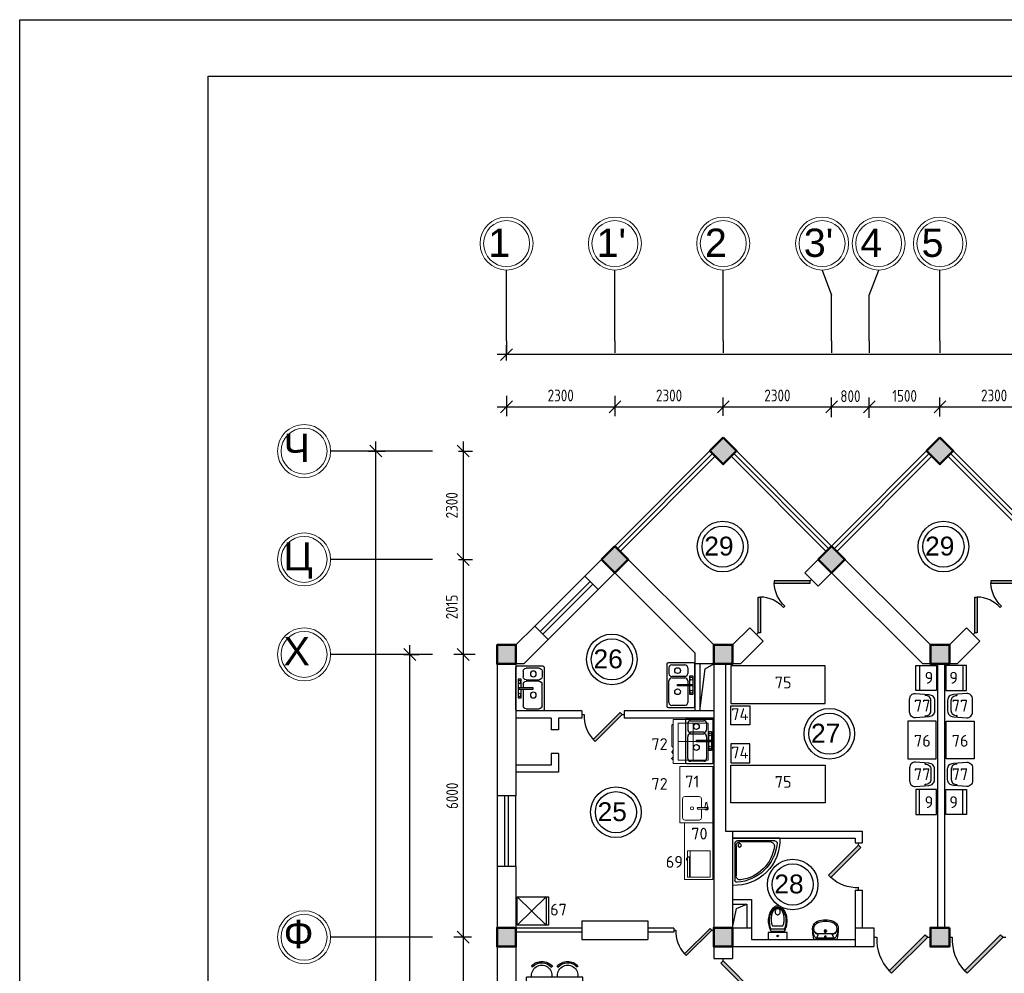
# Model space of a CAD drawing. Header units: millimetres. Extents: x 151654 to 877351, y 70322 to 154322.
# Tile 114 of 173: x 323817 to 344718, y 134088 to 154322. Entities that reach past the tile are written whole.
import ezdxf
from ezdxf.enums import TextEntityAlignment as Align

# ---------------------------------------------------------------- set-up
doc = ezdxf.new("R2010")
doc.units = ezdxf.units.MM
doc.linetypes.add('ACAD_ISO04W100', pattern=[30, 24, -3, 0, -3])
for name, color, linetype in [('kolonn', 7, 'Continuous'), ('os', 253, 'Continuous'), ('RENDER', 252, 'Continuous'), ('su', 7, 'Continuous')]:
    doc.layers.add(name, color=color, linetype=linetype)
for name, color, linetype, lineweight in [('технологич.о', 152, 'Continuous', 30), ('ТХ', 152, 'Continuous', 30), ('ТХ Вспомогательное оборудование', 86, 'Continuous', 9), ('ТХ Тепловое оборудование', 14, 'Continuous', 9)]:
    doc.layers.add(name, color=color, linetype=linetype, lineweight=lineweight)
doc.styles.add('GOST', font='isocpeur.ttf')
doc.styles.get("Standard").update_dxf_attribs({"font": 'arial.ttf'})
doc.styles.add('ГОСТ 2.304', font='CS_Gost2304.shx')
doc.dimstyles.new('СПДС', dxfattribs={"dimscale": 100, "dimtxt": 2.5, "dimasz": 2.5, "dimexe": 2, "dimexo": 0.625, "dimgap": 1, "dimtad": 1, "dimdec": 0, "dimtxsty": 'ГОСТ 2.304', "dimblk": 'OBLIQUE', "dimblk1": 'OBLIQUE', "dimblk2": 'OBLIQUE', "dimcen": 2.5, "dimdle": 2, "dimadec": 0, "dimazin": 2, "dimtfac": 0.75, "dimtdec": 4, "dimtmove": 1, "dimatfit": 3, "dimfxl": 1, "dimtfill": 1, "dimtolj": 1, "dimarcsym": 1})
pattern_1 = [(180, (-1150119.1421848, 2746708.3630537), (0, 0.00136125), [])]
pattern_2 = [(180, (-1150119.4463504, 2746785.3122192), (0, 0.00136125), [])]

# ---------------------------------------------------------------- blocks, each defined once
blk = doc.blocks.new('ghsdd')
at = {"ltscale": 50, "true_color": 0x757575}
h = blk.add_hatch(color=8, dxfattribs=at)
h.paths.add_polyline_path([(0, 200), (-200, 200), (-200, 0), (0, 0)])
h.paths.add_polyline_path([(200, 0), (200, 200), (0, 200), (0, 0)])
h.paths.add_polyline_path([(0, 0), (-200, 0), (-200, -200), (0, -200)])
h.paths.add_polyline_path([(0, 0), (0, -200), (200, -200), (200, 0)])
at = {"lineweight": 50, "ltscale": 50}
blk.add_lwpolyline([(200, 200), (200, -200), (-200, -200), (-200, 200), (200, 200)], dxfattribs=at)
blk = doc.blocks.new('Mojka_1')
for p, q in [((-600, 446), (-600, -446)), ((-31, 477), (-569, 477)), ((-492, 431), (-215, 431)), ((0, -446), (0, 446)), ((-554, 369), (-554, 246)), ((-154, 369), (-154, 246)), ((-554, -369), (-554, 92)), ((-215, 185), (-492, 185)), ((-492, 154), (-215, 154)), ((-369, -15), (-369, 15)), ((-369, 15), (-62, 15)), ((-154, 92), (-154, 15)), ((-108, 15), (-108, 200)), ((-108, 200), (-46, 200)), ((-62, 15), (-62, -15)), ((-46, 200), (-46, -200)), ((-62, -15), (-369, -15)), ((-154, -15), (-154, -369)), ((-108, -200), (-108, -15)), ((-46, -200), (-108, -200)), ((-569, -477), (-31, -477)), ((-215, -431), (-492, -431))]:
    blk.add_line(p, q)
for centre, radius in [((-369, 308), 61.6), ((-77, 139), 30.8), ((-369, -139), 61.6), ((-77, -139), 30.8)]:
    blk.add_circle(centre, radius)
for centre, radius, start, end in [((-569, 446), 30.8, 90, 180), ((-492, 369), 61.6, 90, 180), ((-215, 369), 61.6, 0, 90), ((-31, 446), 30.8, 0, 90), ((-492, 246), 61.6, 180, 270), ((-215, 246), 61.6, 270.0001, 0), ((-492, 92), 61.6, 90, 180), ((-215, 92), 61.6, 0, 90), ((-492, -369), 61.6, 180, 270), ((-215, -369), 61.6, 270.0001, 0), ((-569, -446), 30.8, 180, 270), ((-31, -446), 30.8, 270.0001, 0)]:
    blk.add_arc(centre, radius, start, end)
blk = doc.blocks.new('Podd_igl_as100x100')
for p, q in [((-54, 897), (-54, 104)), ((0, 1000), (0, 0)), ((-80, 808), (-80, 153)), ((0, 0), (-1000, 0)), ((-106, 50), (-891, 50)), ((-158, 74), (-799, 73))]:
    blk.add_line(p, q)
blk.add_circle((-152, 149), 37.8)
for centre, radius, start, end in [((-42, 42), 959, 87.5145, 182.4855), ((-22, 34), 914, 95.7508, 176.1666), ((-67, 71), 821, 97.4497, 172.9032), ((-160, 806), 80.2, 1.4931, 100.036), ((-109, 889), 55.4, 7.9715, 94.7418), ((-891, 93), 43.1, 176.352, 270.7469), ((-799, 157), 84.3, 169.7158, 269.999), ((-155, 149), 75.6, 267.8648, 3.2153), ((-107, 102), 52.6, 270.31, 1.996)]:
    blk.add_arc(centre, radius, start, end)
blk = doc.blocks.new('UniTAZZ_3')
for p, q in [((-293, -112), (-293, 112)), ((-230, -144), (-230, 144)), ((-178, -144), (-178, 144)), ((-152, 200), (-152, -200)), ((0, 200), (-152, 200)), ((0, -200), (0, 200)), ((-152, -200), (0, -200))]:
    blk.add_line(p, q)
blk.add_circle((-76, 0), 17)
for centre, radius, start, end in [((-581, 0), 131, 146.9765, 180), ((-581, 0), 131, 180, 213.0235), ((-493, -57), 235, 122.5078, 146.9765), ((-564, 0), 117, 146.9765, 180), ((-575, 0), 87.7, 145.7058, 180), ((-575, 0), 87.7, 180, 214.2942), ((-485, -51), 211, 122.5078, 146.9765), ((-610, 0), 46, 153.6325, 180), ((-610, 0), 46, 180, 206.3675), ((-600, -5), 56.5, 129.8827, 153.6325), ((-507, -46), 170, 121.2723, 145.7058), ((-594, -12), 66, 109.092, 129.8827), ((-435, -148), 343, 104.7867, 122.5078), ((-590, -23), 78.1, 90, 109.092), ((-433, -133), 308, 104.7867, 122.5078), ((-462, -121), 257, 104.1209, 121.2723), ((-590, -23), 78.1, 70.908, 90), ((-586, -12), 66, 50.1173, 70.908), ((-580, -5), 56.5, 26.3675, 50.1173), ((-571, 0), 46, 0, 26.3675), ((-571, 0), 46, 333.6325, 0), ((-432, -238), 378, 90, 104.1209), ((-397, -291), 491, 90, 104.7867), ((-399, -261), 441, 90, 104.7867), ((-432, -238), 378, 75.8791, 90), ((-399, -261), 441, 75.2133, 90), ((-397, -291), 491, 75.2133, 90), ((-403, -121), 257, 64.7964, 75.8791), ((-365, -133), 308, 63.9053, 75.2133), ((-359, -148), 343, 58.1489, 75.2133), ((-493, 57), 235, 213.0235, 237.4922), ((-564, 0), 117, 180, 213.0235), ((-485, 51), 211, 213.0235, 237.4922), ((-600, 5), 56.5, 206.3675, 230.1173), ((-507, 47), 170, 214.2942, 238.7277), ((-594, 12), 66, 230.1173, 250.908), ((-435, 148), 343, 237.4922, 255.2133), ((-590, 24), 78.1, 250.908, 270), ((-433, 132), 308, 237.4922, 255.2133), ((-462, 121), 257, 238.7277, 255.8791), ((-590, 24), 78.1, 270, 289.092), ((-586, 12), 66, 289.092, 309.8827), ((-580, 5), 56.5, 309.8827, 333.6325), ((-432, 238), 378, 255.8791, 270), ((-397, 291), 491, 255.2133, 270), ((-399, 261), 441, 255.2133, 270), ((-432, 238), 378, 270, 284.1209), ((-399, 261), 441, 270, 284.7867), ((-397, 291), 491, 270, 284.7867), ((-403, 121), 257, 284.1209, 295.2036), ((-365, 132), 308, 284.7867, 296.0947), ((-359, 148), 343, 284.7867, 301.8511)]:
    blk.add_arc(centre, radius, start, end)
blk = doc.blocks.new('UM_8')
for p, q in [((244, 0), (-244, 0)), ((-182, -45), (-146, -110)), ((175, -30), (-175, -30)), ((142, -120), (-132, -120)), ((35, -180), (-35, -180)), ((27, -61), (-27, -61)), ((0, -88), (0, -34)), ((0, -145), (0, -215)), ((182, -45), (146, -110))]:
    blk.add_line(p, q)
for centre, radius in [((0, -180), 27), ((0, -61), 17), ((0, -180), 17)]:
    blk.add_circle(centre, radius)
for centre, radius, start, end in [((-244, 0), 0.5, 90, 167.3206), ((244, 0), 0.5, 12.6794, 90), ((894, -257), 1167, 167.3206, 178.6525), ((68, -206), 330, 154.5977, 180.3349), ((-104, -233), 138, 141.0504, 245.2718), ((-175, -90), 60, 90, 154.5977), ((-104, -233), 148, 141.0504, 147.7493), ((-139, -232), 123, 98.7111, 129.9424), ((-139, -232), 113, 86.1548, 129.9424), ((139, -232), 113, 50.0576, 93.8452), ((139, -232), 123, 50.0576, 81.2889), ((104, -233), 138, 294.7282, 38.9496), ((175, -90), 60, 25.4023, 90), ((104, -233), 148, 32.2507, 38.9496), ((-68, -206), 330, 359.6651, 25.4023), ((-894, -257), 1167, 1.3475, 12.6794), ((-104, -234), 169, 178.312, 234.1043), ((-273, -229), 0.5, 358.312, 358.6525), ((-27, -71), 347, 239.6448, 267.5368), ((-27, -71), 317, 244.8898, 267.5368), ((0, 80), 470, 265.1692, 274.8308), ((27, -71), 317, 272.4632, 300.3552), ((27, -71), 347, 272.4632, 300.3552), ((104, -234), 169, 305.8957, 1.688), ((273, -229), 0.5, 181.3475, 181.688), ((0, 80), 500, 265.1692, 274.8308)]:
    blk.add_arc(centre, radius, start, end)
blk = doc.blocks.new('jfgjhsdf')
blk.add_hatch(color=1).paths.add_polyline_path([(-593, 731), (-637, 687), (0, 50), (44, 94)])
at = {"color": 1}
for p, q in [((0, 1000), (0, 950)), ((0, 50), (0, 0))]:
    blk.add_line(p, q, dxfattribs=at)
blk.add_lwpolyline([(0, 50), (-637, 687), (-593, 731), (44, 94), (0, 50)], dxfattribs=at)
blk.add_arc((-33, 130), 821, 87.662, 132.9147, dxfattribs=at)
blk = doc.blocks.new('_Oblique')
at = {"color": 0, "linetype": 'ByBlock', "lineweight": -2}
blk.add_line((-0.5, -0.5), (0.5, 0.5), dxfattribs=at)
blk = doc.blocks.new('*D1266')
at = {"color": 0, "lineweight": -2, "transparency": 16777216}
for p, q in [((334152, 146342), (334152, 145909)), ((336452, 146342), (336452, 145909)), ((333952, 146109), (336652, 146109))]:
    blk.add_line(p, q, dxfattribs=at)
at = {"color": 0, "lineweight": -2, "transparency": 16777216, "xscale": 250, "yscale": 250, "zscale": 250, "rotation": 180}
blk.add_blockref('_Oblique', (334152, 146109), dxfattribs=at)
at = {"color": 0, "lineweight": -2, "transparency": 16777216, "xscale": 250, "yscale": 250, "zscale": 250}
blk.add_blockref('_Oblique', (336452, 146109), dxfattribs=at)
at = {"color": 0, "transparency": 16777216, "insert": (335302, 146349), "char_height": 250, "attachment_point": 5, "style": 'ГОСТ 2.304', "bg_fill": 3, "box_fill_scale": 1.1, "bg_fill_color": 256, "bg_fill_true_color": 13158600, "bg_fill_transparency": 0}
blk.add_mtext('\\A1;2300', dxfattribs=at)
blk = doc.blocks.new('*D1267')
at = {"color": 0, "lineweight": -2, "transparency": 16777216}
for p, q in [((336452, 146342), (336452, 145909)), ((336252, 146109), (338952, 146109)), ((338752, 145917), (338752, 146309))]:
    blk.add_line(p, q, dxfattribs=at)
at = {"color": 0, "lineweight": -2, "transparency": 16777216, "xscale": 250, "yscale": 250, "zscale": 250, "rotation": 180}
blk.add_blockref('_Oblique', (336452, 146109), dxfattribs=at)
at = {"color": 0, "lineweight": -2, "transparency": 16777216, "xscale": 250, "yscale": 250, "zscale": 250}
blk.add_blockref('_Oblique', (338752, 146109), dxfattribs=at)
at = {"color": 0, "transparency": 16777216, "insert": (337602, 146349), "char_height": 250, "attachment_point": 5, "style": 'ГОСТ 2.304', "bg_fill": 3, "box_fill_scale": 1.1, "bg_fill_color": 256, "bg_fill_true_color": 13158600, "bg_fill_transparency": 0}
blk.add_mtext('\\A1;2300', dxfattribs=at)
blk = doc.blocks.new('*D1268')
at = {"color": 0, "lineweight": -2, "transparency": 16777216}
for p, q in [((338552, 146109), (341252, 146109)), ((338752, 145917), (338752, 146309)), ((341052, 145888), (341052, 146309))]:
    blk.add_line(p, q, dxfattribs=at)
at = {"color": 0, "lineweight": -2, "transparency": 16777216, "xscale": 250, "yscale": 250, "zscale": 250, "rotation": 180}
blk.add_blockref('_Oblique', (338752, 146109), dxfattribs=at)
at = {"color": 0, "lineweight": -2, "transparency": 16777216, "xscale": 250, "yscale": 250, "zscale": 250}
blk.add_blockref('_Oblique', (341052, 146109), dxfattribs=at)
at = {"color": 0, "transparency": 16777216, "insert": (339902, 146349), "char_height": 250, "attachment_point": 5, "style": 'ГОСТ 2.304', "bg_fill": 3, "box_fill_scale": 1.1, "bg_fill_color": 256, "bg_fill_true_color": 13158600, "bg_fill_transparency": 0}
blk.add_mtext('\\A1;2300', dxfattribs=at)
blk = doc.blocks.new('*D1269')
at = {"color": 0, "lineweight": -2, "transparency": 16777216}
for p, q in [((340852, 146109), (342052, 146109)), ((341052, 145888), (341052, 146309)), ((341852, 145874), (341852, 146309))]:
    blk.add_line(p, q, dxfattribs=at)
at = {"color": 0, "lineweight": -2, "transparency": 16777216, "xscale": 250, "yscale": 250, "zscale": 250, "rotation": 180}
blk.add_blockref('_Oblique', (341052, 146109), dxfattribs=at)
at = {"color": 0, "lineweight": -2, "transparency": 16777216, "xscale": 250, "yscale": 250, "zscale": 250}
blk.add_blockref('_Oblique', (341852, 146109), dxfattribs=at)
at = {"color": 0, "transparency": 16777216, "insert": (341452, 146334), "char_height": 250, "attachment_point": 5, "style": 'ГОСТ 2.304', "bg_fill": 3, "box_fill_scale": 1.1, "bg_fill_color": 256, "bg_fill_true_color": 13158600, "bg_fill_transparency": 0}
blk.add_mtext('\\A1;800', dxfattribs=at)
blk = doc.blocks.new('*D1270')
at = {"color": 0, "lineweight": -2, "transparency": 16777216}
for p, q in [((341652, 146109), (343552, 146109)), ((341852, 145874), (341852, 146309)), ((343352, 145903), (343352, 146309))]:
    blk.add_line(p, q, dxfattribs=at)
at = {"color": 0, "lineweight": -2, "transparency": 16777216, "xscale": 250, "yscale": 250, "zscale": 250, "rotation": 180}
blk.add_blockref('_Oblique', (341852, 146109), dxfattribs=at)
at = {"color": 0, "lineweight": -2, "transparency": 16777216, "xscale": 250, "yscale": 250, "zscale": 250}
blk.add_blockref('_Oblique', (343352, 146109), dxfattribs=at)
at = {"color": 0, "transparency": 16777216, "insert": (342602, 146340), "char_height": 250, "attachment_point": 5, "style": 'ГОСТ 2.304', "bg_fill": 3, "box_fill_scale": 1.1, "bg_fill_color": 256, "bg_fill_true_color": 13158600, "bg_fill_transparency": 0}
blk.add_mtext('\\A1;1500', dxfattribs=at)
blk = doc.blocks.new('*D1271')
at = {"color": 0, "lineweight": -2, "transparency": 16777216}
for p, q in [((343152, 146109), (345852, 146109)), ((343352, 145903), (343352, 146309)), ((345652, 145888), (345652, 146309))]:
    blk.add_line(p, q, dxfattribs=at)
at = {"color": 0, "lineweight": -2, "transparency": 16777216, "xscale": 250, "yscale": 250, "zscale": 250, "rotation": 180}
blk.add_blockref('_Oblique', (343352, 146109), dxfattribs=at)
at = {"color": 0, "lineweight": -2, "transparency": 16777216, "xscale": 250, "yscale": 250, "zscale": 250}
blk.add_blockref('_Oblique', (345652, 146109), dxfattribs=at)
at = {"color": 0, "transparency": 16777216, "insert": (344502, 146349), "char_height": 250, "attachment_point": 5, "style": 'ГОСТ 2.304', "bg_fill": 3, "box_fill_scale": 1.1, "bg_fill_color": 256, "bg_fill_true_color": 13158600, "bg_fill_transparency": 0}
blk.add_mtext('\\A1;2300', dxfattribs=at)
blk = doc.blocks.new('*D1223')
at = {"color": 0, "lineweight": -2, "transparency": 16777216}
for p, q in [((334152, 147093), (334152, 147415)), ((421352, 147093), (421352, 147415)), ((421552, 147215), (333952, 147215))]:
    blk.add_line(p, q, dxfattribs=at)
at = {"color": 0, "lineweight": -2, "transparency": 16777216, "xscale": 250, "yscale": 250, "zscale": 250, "rotation": 180}
blk.add_blockref('_Oblique', (334152, 147215), dxfattribs=at)
at = {"color": 0, "lineweight": -2, "transparency": 16777216, "xscale": 250, "yscale": 250, "zscale": 250}
blk.add_blockref('_Oblique', (421352, 147215), dxfattribs=at)
at = {"color": 0, "transparency": 16777216, "insert": (377752, 147450), "char_height": 250, "attachment_point": 5, "style": 'ГОСТ 2.304', "bg_fill": 3, "box_fill_scale": 1.1, "bg_fill_color": 256, "bg_fill_true_color": 13158600, "bg_fill_transparency": 0}
blk.add_mtext('\\A1;87200', dxfattribs=at)
blk = doc.blocks.new('*D1225')
at = {"color": 0, "lineweight": -2, "transparency": 16777216}
for p, q in [((333230, 145369), (333230, 142669)), ((333129, 145169), (333430, 145169)), ((333129, 142869), (333430, 142869))]:
    blk.add_line(p, q, dxfattribs=at)
at = {"color": 0, "lineweight": -2, "transparency": 16777216, "xscale": 250, "yscale": 250, "zscale": 250}
for p, rotation in [((333230, 145169), 90), ((333230, 142869), 270)]:
    blk.add_blockref('_Oblique', p, dxfattribs=dict(at, rotation=rotation))
at = {"color": 0, "transparency": 16777216, "insert": (332990, 144019), "char_height": 250, "attachment_point": 5, "rotation": 90, "style": 'ГОСТ 2.304', "bg_fill": 3, "box_fill_scale": 1.1, "bg_fill_color": 256, "bg_fill_true_color": 13158600, "bg_fill_transparency": 0}
blk.add_mtext('\\A1;2300', dxfattribs=at)
blk = doc.blocks.new('*D1226')
at = {"color": 0, "lineweight": -2, "transparency": 16777216}
for p, q in [((333230, 143069), (333230, 140654)), ((333129, 142869), (333430, 142869)), ((333484, 140854), (333030, 140854))]:
    blk.add_line(p, q, dxfattribs=at)
at = {"color": 0, "lineweight": -2, "transparency": 16777216, "xscale": 250, "yscale": 250, "zscale": 250}
for p, rotation in [((333230, 142869), 90), ((333230, 140854), 270)]:
    blk.add_blockref('_Oblique', p, dxfattribs=dict(at, rotation=rotation))
at = {"color": 0, "transparency": 16777216, "insert": (332990, 141862), "char_height": 250, "attachment_point": 5, "rotation": 90, "style": 'ГОСТ 2.304', "bg_fill": 3, "box_fill_scale": 1.1, "bg_fill_color": 256, "bg_fill_true_color": 13158600, "bg_fill_transparency": 0}
blk.add_mtext('\\A1;2015', dxfattribs=at)
blk = doc.blocks.new('*D1227')
at = {"color": 0, "lineweight": -2, "transparency": 16777216}
for p, q in [((333230, 141054), (333230, 134654)), ((333484, 140854), (333030, 140854)), ((333408, 134854), (333030, 134854))]:
    blk.add_line(p, q, dxfattribs=at)
at = {"color": 0, "lineweight": -2, "transparency": 16777216, "xscale": 250, "yscale": 250, "zscale": 250}
for p, rotation in [((333230, 140854), 90), ((333230, 134854), 270)]:
    blk.add_blockref('_Oblique', p, dxfattribs=dict(at, rotation=rotation))
at = {"color": 0, "transparency": 16777216, "insert": (332997, 137854), "char_height": 250, "attachment_point": 5, "rotation": 90, "style": 'ГОСТ 2.304', "bg_fill": 3, "box_fill_scale": 1.1, "bg_fill_color": 256, "bg_fill_true_color": 13158600, "bg_fill_transparency": 0}
blk.add_mtext('\\A1;6000', dxfattribs=at)
blk = doc.blocks.new('*D1228')
at = {"color": 0, "lineweight": -2, "transparency": 16777216}
for p, q in [((333230, 135054), (333230, 131654)), ((333408, 134854), (333030, 134854)), ((333449, 131854), (333030, 131854))]:
    blk.add_line(p, q, dxfattribs=at)
at = {"color": 0, "lineweight": -2, "transparency": 16777216, "xscale": 250, "yscale": 250, "zscale": 250}
for p, rotation in [((333230, 134854), 90), ((333230, 131854), 270)]:
    blk.add_blockref('_Oblique', p, dxfattribs=dict(at, rotation=rotation))
at = {"color": 0, "transparency": 16777216, "insert": (332999, 133354), "char_height": 250, "attachment_point": 5, "rotation": 90, "style": 'ГОСТ 2.304', "bg_fill": 3, "box_fill_scale": 1.1, "bg_fill_color": 256, "bg_fill_true_color": 13158600, "bg_fill_transparency": 0}
blk.add_mtext('\\A1;3000', dxfattribs=at)
blk = doc.blocks.new('*D1277')
at = {"color": 0, "lineweight": -2, "transparency": 16777216}
for p, q in [((332100, 125654), (332100, 141054)), ((331964, 140854), (332300, 140854)), ((331964, 125854), (332300, 125854))]:
    blk.add_line(p, q, dxfattribs=at)
at = {"color": 0, "lineweight": -2, "transparency": 16777216, "xscale": 250, "yscale": 250, "zscale": 250}
for p, rotation in [((332100, 140854), 90), ((332100, 125854), 270)]:
    blk.add_blockref('_Oblique', p, dxfattribs=dict(at, rotation=rotation))
at = {"color": 0, "transparency": 16777216, "insert": (331870, 133354), "char_height": 250, "attachment_point": 5, "rotation": 90, "style": 'ГОСТ 2.304', "bg_fill": 3, "box_fill_scale": 1.1, "bg_fill_color": 256, "bg_fill_true_color": 13158600, "bg_fill_transparency": 0}
blk.add_mtext('\\A1;15000', dxfattribs=at)
blk = doc.blocks.new('*D1279')
at = {"color": 0, "lineweight": -2, "transparency": 16777216}
for p, q in [((331377, 90654), (331377, 145369)), ((331221, 145169), (331577, 145169)), ((331221, 90854), (331577, 90854))]:
    blk.add_line(p, q, dxfattribs=at)
at = {"color": 0, "lineweight": -2, "transparency": 16777216, "xscale": 250, "yscale": 250, "zscale": 250}
for p, rotation in [((331377, 145169), 90), ((331377, 90854), 270)]:
    blk.add_blockref('_Oblique', p, dxfattribs=dict(at, rotation=rotation))
at = {"color": 0, "transparency": 16777216, "insert": (331146, 118012), "char_height": 250, "attachment_point": 5, "rotation": 90, "style": 'ГОСТ 2.304', "bg_fill": 3, "box_fill_scale": 1.1, "bg_fill_color": 256, "bg_fill_true_color": 13158600, "bg_fill_transparency": 0}
blk.add_mtext('\\A1;54315', dxfattribs=at)
blk = doc.blocks.new('A$Ca3148104')
at = {"layer": 'ТХ', "ltscale": 10000}
for p, q in [((-198, 241), (-198, 212)), ((-77, -109), (-77, 110)), ((-198, -212), (-198, -241))]:
    blk.add_line(p, q, dxfattribs=at)
blk.add_lwpolyline([(0, 0), (0, -111, -0.414214), (-123, -234), (-407, -260, -0.414214), (-531, -137), (-531, 0), (-531, 137, -0.414214), (-407, 261), (-123, 235, -0.414214), (0, 111)], format="xyb", close=True, dxfattribs=at)
blk.add_lwpolyline([(0, 0), (0, -111, -0.414214), (-123, -234), (-407, -260, -0.414214), (-531, -137), (-531, 0), (-531, 137, -0.414214), (-407, 261), (-123, 235, -0.414214), (0, 111)], format="xyb", close=True, dxfattribs=at)
for centre, start, end in [((-184, 107), 1.5461, 97.8479), ((-184, 107), 1.5461, 97.8479), ((-184, -106), 262.1321, 358.4339), ((-184, -106), 262.1321, 358.4339)]:
    blk.add_arc(centre, 107, start, end, dxfattribs=at)
blk = doc.blocks.new('Стол СТн-1200 серия 600')
at = {"layer": 'ТХ Вспомогательное оборудование'}
blk.add_lwpolyline([(0, 0), (1200, 0), (1200, 600), (0, 600)], close=True, dxfattribs=at)
blk = doc.blocks.new('Стол с ванной моечной СТВЛ-1200 серия 700')
at = {"layer": 'ТХ Вспомогательное оборудование', "color": 0}
blk.add_lwpolyline([(0, 0), (1200, 0), (1200, 700), (0, 700)], close=True, dxfattribs=at)
blk.add_lwpolyline([(295, 460), (110, 460, 0.414214), (60, 410), (60, 110, 0.414214), (110, 60), (510, 60, 0.414214), (560, 110), (560, 410, 0.414214), (510, 460), (325, 460)], format="xyb", dxfattribs=at)
for points in [[(295, 386), (295, 568)], [(314, 597), (423, 575)], [(325, 568), (325, 386)], [(423, 553), (325, 534)]]:
    blk.add_lwpolyline(points, dxfattribs=at)
blk.add_circle((310, 260), 32.2, dxfattribs=at)
for centre, radius, start, end in [((311, 567), 39.6, 36.9909, 246.4082), ((311, 568), 29.6, 85.3094, 236.7677), ((310, 568), 14.9, 0, 180), ((321, 554), 25.9, 278.1175, 319.312), ((423, 564), 10.9, 270, 90), ((310, 386), 14.9, 180, 0)]:
    blk.add_arc(centre, radius, start, end, dxfattribs=at)
blk = doc.blocks.new('Печь микроволновая MWP 1000-35E')
at = {"layer": 'ТХ Тепловое оборудование', "color": 0}
for points in [[(-560, -427), (-560, 0), (0, 0), (0, -428)], [(-127, -428), (-560, -428)], [(-199, -483), (-199, -505), (-161, -505), (-161, -483)]]:
    blk.add_lwpolyline(points, dxfattribs=at)
for points in [[(-560, -483), (-137, -483), (-137, -442), (-560, -442)], [(-127, -483), (0, -483), (0, -428), (-127, -428)]]:
    blk.add_lwpolyline(points, close=True, dxfattribs=at)
blk = doc.blocks.new('Плита электрическая  ПЭМ-4.010')
at = {"layer": 'ТХ Тепловое оборудование', "color": 0}
for points in [[(-930, -840), (0, -840), (0, 0), (-930, 0)], [(-857, -98), (-73, -98), (-73, -733), (-857, -733)]]:
    blk.add_lwpolyline(points, close=True, dxfattribs=at)
for points in [[(-465, -98), (-465, -733)], [(-857, -415), (-73, -415)]]:
    blk.add_lwpolyline(points, dxfattribs=at)
blk.add_lwpolyline([(-827, -840), (-827, -847, 0.414214), (-807, -867), (-427, -867), (-373, -867, 0.414214), (-353, -847), (-353, -840)], format="xyb", dxfattribs=at)
at = {"layer": 'ТХ Тепловое оборудование', "color": 0, "lineweight": 0}
for points in [[(-257, -855), (-274, -855), (-274, -840), (-215, -840), (-215, -855), (-232, -855)], [(-232, -855), (-239, -875), (-250, -875), (-257, -855)], [(-119, -855), (-136, -855), (-136, -840), (-77, -840), (-77, -855), (-94, -855)], [(-94, -855), (-101, -875), (-112, -875), (-119, -855)]]:
    blk.add_lwpolyline(points, dxfattribs=at)
blk = doc.blocks.new('A$C5e854ee6')
at = {"layer": 'ТХ', "ltscale": 100, "transparency": 33554687}
h = blk.add_hatch(dxfattribs=at)
h.set_pattern_fill('ANSI31', color=256, scale=0.01089, angle=135, style=0)
h.set_pattern_definition(pattern_1)
h.paths.add_polyline_path([(-68, 612), (-50, 632, 0.450465), (-494, 640), (-476, 620, -0.456497)])
h = blk.add_hatch(dxfattribs=at)
h.set_pattern_fill('ANSI31', color=256, scale=0.01089, angle=135, style=0)
h.set_pattern_definition(pattern_1)
h.paths.add_polyline_path([(68, 612), (50, 632, -0.450465), (494, 640), (476, 620, 0.456497)])
h = blk.add_hatch(dxfattribs=at)
h.set_pattern_fill('ANSI31', color=256, scale=0.01089, angle=135, style=0)
h.set_pattern_definition(pattern_2)
h.paths.add_polyline_path([(-50, -632), (-68, -612, -0.456497), (-476, -620), (-494, -640, 0.450465)])
h = blk.add_hatch(dxfattribs=at)
h.set_pattern_fill('ANSI31', color=256, scale=0.01089, angle=135, style=0)
h.set_pattern_definition(pattern_2)
h.paths.add_polyline_path([(50, -632), (68, -612, 0.456497), (476, -620), (494, -640, -0.450465)])
at = {"layer": 'RENDER'}
for p, q in [((-494, 640), (-476, 620)), ((-50, 632), (-68, 612)), ((50, 632), (68, 612)), ((494, 640), (476, 620)), ((-494, -640), (-476, -620)), ((494, -640), (476, -620))]:
    blk.add_line(p, q, dxfattribs=at)
at = {"layer": 'ТХ', "ltscale": 100, "transparency": 33554687}
for p, q in [((-600, 400), (-600, -400)), ((600, 400), (-600, 400)), ((-490, 400), (-489, 401)), ((490, 400), (489, 401)), ((600, 400), (600, -400)), ((600, -400), (-600, -400)), ((-50, -632), (-68, -612)), ((50, -632), (68, -612))]:
    blk.add_line(p, q, dxfattribs=at)
for centre, radius, start, end in [((-275, 440), 296, 40.4731, 137.4728), ((-275, 440), 296, 40.4731, 137.4728), ((-275, 440), 217, 349.5046, 190.4954), ((-275, 440), 270, 39.7979, 137.9442), ((275, 440), 296, 42.5272, 139.5269), ((275, 440), 296, 42.5272, 139.5269), ((275, 440), 217, 349.5046, 190.4954), ((275, 440), 270, 42.0558, 140.2021), ((-275, -440), 217, 169.5046, 10.4954), ((275, -440), 217, 169.5046, 10.4954), ((-275, -440), 270, 222.0558, 320.2021), ((275, -440), 270, 219.7979, 317.9442), ((-275, -440), 296, 222.5272, 319.5269), ((275, -440), 296, 220.4731, 317.4728)]:
    blk.add_arc(centre, radius, start, end, dxfattribs=at)

msp = doc.modelspace()

# ---------------------------------------------------------------- linework, layer by layer
for p, q in [((336451.5, 143154.5), (338751.5, 145454.5)), ((341051.5, 143154.5), (338751.5, 145454.5)), ((341051.5, 143154.5), (343351.5, 145454.5)), ((345651.5, 143154.5), (343351.5, 145454.5))]:
    msp.add_line(p, q)
at = {"color": 1}
for p, q in [((336508.1, 143097.9), (338525.3, 145115.1)), ((336564.7, 143041.4), (338581.8, 145058.5)), ((340938.4, 143041.4), (338921.2, 145058.5)), ((340995, 143097.9), (338977.8, 145115.1)), ((341108.1, 143097.9), (343125.3, 145115.1)), ((341164.7, 143041.4), (343181.8, 145058.5)), ((345538.4, 143041.4), (343521.2, 145058.5)), ((345595, 143097.9), (343577.8, 145115.1)), ((334754.5, 141457.4), (335815.1, 142518.1)), ((334867.6, 141344.3), (335928.3, 142405)), ((335984.8, 142348.4), (334924.2, 141287.7)), ((336098, 142235.3), (335037.3, 141174.6)), ((333951.5, 137854.5), (333951.5, 136354.5)), ((334111.5, 137854.5), (334111.5, 136354.5)), ((334191.5, 136354.5), (334191.5, 137854.5)), ((334351.5, 136354.5), (334351.5, 137854.5)), ((335751.5, 135044.5), (334351.5, 135044.5)), ((337701.5, 135044.5), (337151.5, 135044.5)), ((337701.5, 135044.5), (337701.5, 134964.5)), ((335751.5, 134964.5), (334351.5, 134964.5)), ((337701.5, 134964.5), (337151.5, 134964.5))]:
    msp.add_line(p, q, dxfattribs=at)
at = {"lineweight": 30}
for p, q in [((335815.1, 142518.1), (336451.5, 143154.5)), ((338551.5, 141054.5), (336451.5, 143154.5)), ((340485.8, 142588.8), (341051.5, 143154.5)), ((343151.5, 141054.5), (341051.5, 143154.5)), ((336098, 142235.3), (336451.5, 142588.8)), ((338151.5, 140888.8), (336451.5, 142588.8)), ((340768.7, 142306), (340485.8, 142588.8)), ((340768.7, 142306), (341051.5, 142588.8)), ((342985.8, 140654.5), (341051.5, 142588.8)), ((336098, 142235.3), (335815.1, 142518.1)), ((334351.5, 141054.5), (334754.5, 141457.4)), ((335037.3, 141174.6), (334754.5, 141457.4)), ((338951.5, 141054.5), (339319.1, 141422.1)), ((339602, 141139.2), (339319.1, 141422.1)), ((343551.5, 141054.5), (343919.1, 141422.1)), ((344202, 141139.2), (343919.1, 141422.1)), ((334517.2, 140654.5), (335037.3, 141174.6)), ((339117.2, 140654.5), (339602, 141139.2)), ((343717.2, 140654.5), (344202, 141139.2)), ((333951.5, 141054.5), (333951.5, 137854.5)), ((334351.5, 141054.5), (333951.5, 141054.5)), ((338151.5, 140888.8), (338151.5, 139654.5)), ((338951.5, 141054.5), (338551.5, 141054.5)), ((343551.5, 141054.5), (343151.5, 141054.5)), ((334351.5, 140654.5), (334351.5, 137854.5)), ((334517.2, 140654.5), (334351.5, 140654.5)), ((339117.2, 140654.5), (338151.5, 140654.5)), ((338251.5, 140654.5), (338251.5, 139654.5)), ((338551.5, 140654.5), (338551.5, 134404.5)), ((338801.5, 140654.5), (338801.5, 137104.5)), ((343717.2, 140654.5), (342985.8, 140654.5)), ((343301.5, 140654.5), (343301.5, 135054.5)), ((343451.5, 140654.5), (343451.5, 135054.5)), ((335751.5, 139654.5), (334351.5, 139654.5)), ((335751.5, 139654.5), (335751.5, 139504.5)), ((338551.5, 139654.5), (336651.5, 139654.5)), ((336651.5, 139654.5), (336651.5, 139504.5)), ((335101.5, 139504.5), (334351.5, 139504.5)), ((335101.5, 139504.5), (335101.5, 139254.5)), ((335751.5, 139504.5), (335251.5, 139504.5)), ((335251.5, 139504.5), (335251.5, 139254.5)), ((338551.5, 139504.5), (336651.5, 139504.5)), ((335251.5, 139254.5), (335101.5, 139254.5)), ((335251.5, 138754.5), (335101.5, 138754.5)), ((335101.5, 138754.5), (335101.5, 138504.5)), ((335251.5, 138754.5), (335251.5, 138354.5)), ((335101.5, 138504.5), (334351.5, 138504.5)), ((335251.5, 138354.5), (334351.5, 138354.5)), ((334351.5, 137854.5), (333951.5, 137854.5)), ((338801.5, 137104.5), (341701.5, 137104.5)), ((338951.5, 137104.5), (338951.5, 135054.5)), ((338951.5, 136954.5), (341551.5, 136954.5)), ((341551.5, 136954.5), (341551.5, 136854.5)), ((341701.5, 137104.5), (341701.5, 136854.5)), ((341551.5, 136854.5), (341701.5, 136854.5)), ((334351.5, 136354.5), (333951.5, 136354.5)), ((333951.5, 136354.5), (333951.5, 133354.5)), ((334351.5, 136354.5), (334351.5, 133354.5)), ((338951.5, 135654.5), (339351.5, 135654.5)), ((339351.5, 135654.5), (339351.5, 134804.5)), ((341551.5, 135854.5), (341701.5, 135854.5)), ((341551.5, 135854.5), (341551.5, 134654.5)), ((341701.5, 135854.5), (341701.5, 135054.5)), ((338951.5, 135554.5), (339251.5, 135554.5)), ((339251.5, 135554.5), (339251.5, 135054.5)), ((335751.5, 135204.5), (337151.5, 135204.5)), ((335751.5, 135204.5), (335751.5, 134804.5)), ((337151.5, 135204.5), (337151.5, 134804.5)), ((338951.5, 135054.5), (339351.5, 135054.5)), ((341551.5, 135054.5), (341951.5, 135054.5)), ((341951.5, 135054.5), (341951.5, 134654.5)), ((343151.5, 135054.5), (343151.5, 134654.5)), ((343151.5, 135054.5), (343551.5, 135054.5)), ((343551.5, 135054.5), (343551.5, 134654.5)), ((335751.5, 134804.5), (337151.5, 134804.5)), ((338951.5, 134654.5), (341951.5, 134654.5)), ((338951.5, 134654.5), (338951.5, 134404.5)), ((339351.5, 134804.5), (341551.5, 134804.5)), ((343151.5, 134654.5), (343551.5, 134654.5)), ((338551.5, 134404.5), (338951.5, 134404.5))]:
    msp.add_line(p, q, dxfattribs=at)
at = {"color": 5, "lineweight": 30}
msp.add_lwpolyline([(323816.9, 70322.5), (323816.9, 154322.5), (442616.9, 154322.5), (442616.9, 70322.5)], close=True, dxfattribs=at)
msp.add_lwpolyline([(327816.9, 71522.5), (327816.9, 153122.5), (441416.9, 153122.5), (441416.9, 71522.5)], close=True)
at = {"lineweight": 30}
for points in [[(339034.4, 145171.7), (338751.5, 145454.5), (338468.7, 145171.7), (338751.5, 144888.8)], [(343634.4, 145171.7), (343351.5, 145454.5), (343068.7, 145171.7), (343351.5, 144888.8)]]:
    msp.add_lwpolyline(points, close=True, dxfattribs=at)
for points in [[(338251.5, 139654.5), (338370.9, 140547.3), (338551.5, 140654.5)], [(338951.5, 135054.5), (339030.6, 135463.1), (339251.5, 135554.5)]]:
    msp.add_lwpolyline(points)
at = {"color": 1}
for centre, radius in [((338738.7, 143142), 537), ((343426.4, 143142), 537), ((338738.7, 143142), 437), ((343426.4, 143142), 437), ((336387.4, 140749), 537), ((336387.4, 140749), 437), ((341004.2, 139172.2), 537), ((341004.2, 139172.2), 437), ((336473.9, 137506.2), 537), ((336473.9, 137506.2), 437), ((340226.2, 135972.6), 537), ((340226.2, 135972.6), 437)]:
    msp.add_circle(centre, radius, dxfattribs=at)
at = {"layer": 'os'}
for p, q in [((334151.5, 147510.7), (334151.5, 149010.7)), ((336451.5, 147510.7), (336451.5, 149010.7)), ((338751.5, 147510.7), (338751.5, 149010.7)), ((343351.5, 147510.7), (343351.5, 149010.7)), ((341051.5, 147510.7), (341051.5, 148480.6)), ((341851.5, 147510.7), (341851.5, 148480.6)), ((331901.6, 145169.5), (330415.7, 145169.5)), ((331901.6, 142869.5), (330415.7, 142869.5)), ((331901.6, 140854.5), (330415.7, 140854.5)), ((331901.6, 134854.5), (330415.7, 134854.5))]:
    msp.add_line(p, q, dxfattribs=at)
at = {"layer": 'os', "linetype": 'ACAD_ISO04W100', "ltscale": 40}
for p, q in [((334151.5, 147510.7), (334151.5, 147251.8)), ((336451.5, 147510.7), (336451.5, 147251.8)), ((338751.5, 147510.7), (338751.5, 147251.8)), ((341051.5, 147510.7), (341051.5, 147251.8)), ((341851.5, 147510.7), (341851.5, 147251.8)), ((343351.5, 147510.7), (343351.5, 147251.8)), ((332581.2, 145169.5), (331901.6, 145169.5)), ((332581.2, 142869.5), (331901.6, 142869.5)), ((332581.2, 140854.5), (331901.6, 140854.5)), ((332581.2, 134854.5), (331901.6, 134854.5))]:
    msp.add_line(p, q, dxfattribs=at)
at = {"layer": 'os', "color": 0}
for points in [[(340851.5, 149010.7), (341051.5, 148480.6)], [(341851.5, 148480.6), (342051.5, 149010.7)]]:
    msp.add_lwpolyline(points, dxfattribs=at)
at = {"layer": 'os', "color": 0, "lineweight": 0}
for centre, radius in [((334151.5, 149573.2), 562.5), ((336451.5, 149573.2), 562.5), ((338751.5, 149573.2), 562.5), ((340851.5, 149573.2), 562.5), ((342051.5, 149573.2), 562.5), ((343351.5, 149573.2), 562.5), ((334151.5, 149573.2), 487.5), ((336451.5, 149573.2), 487.5), ((338751.5, 149573.2), 487.5), ((340851.5, 149573.2), 487.5), ((342051.5, 149573.2), 487.5), ((343351.5, 149573.2), 487.5), ((329853.2, 145169.5), 562.5), ((329853.2, 145169.5), 487.5), ((329853.2, 142869.5), 562.5), ((329853.2, 142869.5), 487.5), ((329853.2, 140854.5), 562.5), ((329853.2, 140854.5), 487.5), ((329853.2, 134854.5), 562.5), ((329853.2, 134854.5), 487.5)]:
    msp.add_circle(centre, radius, dxfattribs=at)
at = {"layer": 'технологич.о', "ltscale": 2}
for points in [[(342839.3, 140091.8), (342839.3, 140621.8), (343279.3, 140621.8), (343279.3, 140091.8)], [(342839.3, 140091.8), (342839.3, 140621.8), (342916.6, 140621.8), (342916.6, 140091.8)], [(343913.7, 140091.8), (343913.7, 140621.8), (343473.7, 140621.8), (343473.7, 140091.8)], [(343913.7, 140091.8), (343913.7, 140621.8), (343836.5, 140621.8), (343836.5, 140091.8)], [(342839.3, 137986.5), (342839.3, 137456.5), (343279.3, 137456.5), (343279.3, 137986.5)], [(342839.3, 137986.5), (342839.3, 137456.5), (342916.6, 137456.5), (342916.6, 137986.5)], [(343913.7, 137986.5), (343913.7, 137456.5), (343473.7, 137456.5), (343473.7, 137986.5)], [(343913.7, 137986.5), (343913.7, 137456.5), (343836.5, 137456.5), (343836.5, 137986.5)]]:
    msp.add_lwpolyline(points, close=True, dxfattribs=at)
at = {"layer": 'ТХ', "ltscale": 100, "transparency": 33554687}
for p, q in [((334380.7, 135110.8), (334990.7, 135710.8)), ((334380.7, 135710.8), (334990.7, 135110.8)), ((334990.7, 135710.8), (334990.7, 135110.8))]:
    msp.add_line(p, q, dxfattribs=at)
at = {"layer": 'ТХ', "ltscale": 10000}
for points in [[(338916.5, 139812.8), (340916.5, 139812.8), (340916.5, 140612.8), (338916.5, 140612.8)], [(338916.5, 139762.8), (339316.5, 139762.8), (339316.5, 139362.8), (338916.5, 139362.8)], [(343272.1, 139439.2), (342672.1, 139439.2), (342672.1, 138639.2), (343272.1, 138639.2)], [(343481, 139439.2), (344081, 139439.2), (344081, 138639.2), (343481, 138639.2)], [(338916.5, 138554.5), (339316.5, 138554.5), (339316.5, 138954.5), (338916.5, 138954.5)], [(338916.5, 138504.5), (340916.5, 138504.5), (340916.5, 137704.5), (338916.5, 137704.5)]]:
    msp.add_lwpolyline(points, close=True, dxfattribs=at)
at = {"layer": 'ТХ', "ltscale": 100, "transparency": 33554687}
msp.add_lwpolyline([(334380.7, 135710.8), (335040.7, 135710.8), (335040.7, 135110.8), (334380.7, 135110.8)], close=True, dxfattribs=at)

# ---------------------------------------------------------------- block references
for p, xscale, yscale, zscale, rotation in [((340627.3, 142447.4), -0.8461538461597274, 0.8461538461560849, 0.8461538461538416, 135.0000000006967), ((345227.3, 142447.4), -0.8461538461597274, 0.8461538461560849, 0.8461538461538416, 135.0000000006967), ((339460.5, 141280.7), 0.8461538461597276, 0.8461538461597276, 0.8461538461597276, 315.0000000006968), ((344060.5, 141280.7), 0.8461538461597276, 0.8461538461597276, 0.8461538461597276, 315.0000000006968), ((336651.5, 139579.5), 0.8999999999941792, 0.8999999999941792, 0.8999999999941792, 90), ((338551.5, 135004.5), 0.8500000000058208, 0.8500000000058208, 0.8500000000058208, 90), ((343151.5, 134854.5), 1.19999999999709, 1.19999999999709, 1.19999999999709, 90), ((344751.5, 134854.5), 1.19999999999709, 1.19999999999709, 1.19999999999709, 90), ((338751.5, 134404.5), 1.100000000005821, 1.100000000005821, 1.100000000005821, 180)]:
    msp.add_blockref('jfgjhsdf', p, dxfattribs=dict(xscale=xscale, yscale=yscale, zscale=zscale, rotation=rotation))
at = {"xscale": -1, "rotation": 180}
msp.add_blockref('jfgjhsdf', (341626.5, 136854.5), dxfattribs=at)
at = {"layer": 'kolonn', "rotation": 45}
for p in [(338751.5, 145171.7), (343351.5, 145171.7), (336451.5, 142867.7), (341051.5, 142871.7)]:
    msp.add_blockref('ghsdd', p, dxfattribs=at)
at = {"layer": 'kolonn'}
for p in [(334151.5, 140854.5), (338751.5, 140854.5), (343351.5, 140854.5), (334151.5, 134854.5), (338751.5, 134854.5), (343351.5, 134854.5)]:
    msp.add_blockref('ghsdd', p, dxfattribs=at)
at = {"layer": 'su'}
for p in [(338151.5, 140202.1), (338551.5, 139017.4)]:
    msp.add_blockref('Mojka_1', p, dxfattribs=at)
at = {"layer": 'su', "xscale": -1}
msp.add_blockref('Mojka_1', (334351.5, 140132.1), dxfattribs=at)
for name, p, rotation in [('Podd_igl_as100x100', (338951.5, 136954.5), 270), ('UM_8', (340920.4, 134804.5), 180)]:
    msp.add_blockref(name, p, dxfattribs=dict(at, rotation=rotation))
at = {"layer": 'su', "rotation": 270}
msp.add_blockref('UniTAZZ_3', (339907.9, 134804.5), dxfattribs=at)
at = {"layer": 'технологич.о', "ltscale": 2, "xscale": -1, "rotation": 270}
msp.add_blockref('Печь микроволновая MWP 1000-35E', (338477.8, 136689.3), dxfattribs=at)
at = {"layer": 'ТХ', "ltscale": 10000}
msp.add_blockref('A$Ca3148104', (343238.8, 139767.6), dxfattribs=at)
at = {"layer": 'ТХ', "ltscale": 10000, "xscale": -1}
msp.add_blockref('A$Ca3148104', (343514.2, 139767.6), dxfattribs=at)
at = {"layer": 'ТХ', "ltscale": 100, "transparency": 33554687}
for name, p, rotation in [('Плита электрическая  ПЭМ-4.010', (338527.8, 138540.7), 270), ('Стол СТн-1200 серия 600', (338527.8, 136079.3), 90.00000000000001)]:
    msp.add_blockref(name, p, dxfattribs=dict(at, rotation=rotation))
at = {"layer": 'ТХ', "ltscale": 100, "transparency": 33554687, "xscale": -1, "rotation": 270}
msp.add_blockref('Стол с ванной моечной СТВЛ-1200 серия 700', (337827.8, 137279.3), dxfattribs=at)
at = {"layer": 'ТХ', "ltscale": 10000, "xscale": -1, "rotation": 180}
for name, p in [('A$Ca3148104', (343238.8, 138310.7)), ('A$C5e854ee6', (335174.4, 133603.6))]:
    msp.add_blockref(name, p, dxfattribs=at)
at = {"layer": 'ТХ', "ltscale": 10000, "rotation": 180}
msp.add_blockref('A$Ca3148104', (343514.2, 138310.7), dxfattribs=at)

# ---------------------------------------------------------------- texts
at = {"ltscale": 50}
for s, p in [('1', (333761.9, 149289.6)), ("1'", (336061.9, 149289.6)), ('2', (338361.9, 149289.6)), ("3'", (340461.9, 149289.6)), ('4', (341661.9, 149289.6)), ('5', (342961.9, 149289.6)), ('Ч', (329418, 144935.9)), ('Ц', (329418, 142635.9)), ('Х', (329418, 140620.9)), ('Ф', (329418, 134620.9))]:
    msp.add_text(s, height=600, dxfattribs=at).set_placement(p)
at = {"color": 1}
for s, p in [('29', (338349.4, 142953.5)), ('29', (343037.1, 142953.5)), ('26', (335998.1, 140560.5)), ('27', (340614.9, 138983.7)), ('25', (336084.6, 137317.7)), ('28', (339836.9, 135784.1))]:
    msp.add_text(s, height=400, dxfattribs=at).set_placement(p)
at = {"style": 'GOST'}
for s, p in [('9', (343027.1, 140234, 11.2)), ('9', (343550.9, 140234, 11.2)), ('75', (339845.7, 140133.5)), ('77', (342800.6, 139642)), ('77', (343602.5, 139642)), ('74', (338923.2, 139460.5)), ('72', (337226.5, 138827.1)), ('76', (342800.6, 138896.7)), ('76', (343602.5, 138896.7)), ('74', (338923.2, 138647.2)), ('77', (342800.6, 138186.4)), ('77', (343602.5, 138186.4)), ('72', (337226.5, 137982.9)), ('75', (339845.7, 138024.2)), ('9', (343027.1, 137594.3, 11.2)), ('9', (343550.9, 137594.3, 11.2)), ('67', (335076.8, 135314.1))]:
    msp.add_text(s, height=250, dxfattribs=at).set_placement(p)
msp.add_text('71', height=250, dxfattribs=at).set_placement((338245.8, 138033.2), align=Align.RIGHT)
at = {"ltscale": 100, "transparency": 33554687, "style": 'GOST'}
for s, p in [('70', (338073.1, 136926.3)), ('69', (337531.3, 136328.3))]:
    msp.add_text(s, height=250, dxfattribs=at).set_placement(p)

# ---------------------------------------------------------------- next in the draw order: dimensions: what is measured, and where the dimension line sits
for base, p1, p2, picture, middle in [((334151.5, 147215.5), (421351.5, 147030.7), (334151.5, 147030.7), '*D1223', (377751.5, 147450.2)), ((336451.5, 146109.4), (334151.5, 146404.8), (336451.5, 146404.8), '*D1266', (335301.5, 146349.3))]:
    dim = msp.add_linear_dim(base=base, p1=p1, p2=p2, dimstyle='СПДС')
    dim.commit()
    dim.dimension.update_dxf_attribs({"geometry": picture, "text_midpoint": middle})
for base, p1, p2, picture, middle in [((331376.5, 145169.5), (331158.7, 90854.5), (331158.7, 145169.5), '*D1279', (331146.3, 118012)), ((333229.5, 142869.5), (333066.9, 145169.5), (333066.9, 142869.5), '*D1225', (332989.7, 144019.5)), ((332100.2, 140854.5), (331901.6, 125854.5), (331901.6, 140854.5), '*D1277', (331870.1, 133354.5))]:
    dim = msp.add_linear_dim(base=base, p1=p1, p2=p2, angle=90, dimstyle='СПДС')
    dim.commit()
    dim.dimension.update_dxf_attribs({"geometry": picture, "text_midpoint": middle})

# ---------------------------------------------------------------- next in the draw order: dimensions: what is measured, and where the dimension line sits
dim = msp.add_linear_dim(base=(338751.5, 146109.4), p1=(336451.5, 146404.8), p2=(338751.5, 145854.2), dimstyle='СПДС')
dim.commit()
dim.dimension.update_dxf_attribs({"geometry": '*D1267', "text_midpoint": (337601.5, 146349.3)})
dim = msp.add_linear_dim(base=(333229.5, 140854.5), p1=(333066.9, 142869.5), p2=(333546.7, 140854.5), angle=90, dimstyle='СПДС')
dim.commit()
dim.dimension.update_dxf_attribs({"geometry": '*D1226', "text_midpoint": (332989.7, 141862)})

# ---------------------------------------------------------------- next in the draw order: dimensions: what is measured, and where the dimension line sits
dim = msp.add_linear_dim(base=(341051.5, 146109.4), p1=(338751.5, 145854.2), p2=(341051.5, 145825.9), dimstyle='СПДС')
dim.commit()
dim.dimension.update_dxf_attribs({"geometry": '*D1268', "text_midpoint": (339901.5, 146349.3)})
dim = msp.add_linear_dim(base=(333229.5, 134854.5), p1=(333546.7, 140854.5), p2=(333470.5, 134854.5), angle=90, dimstyle='СПДС')
dim.commit()
dim.dimension.update_dxf_attribs({"geometry": '*D1227', "text_midpoint": (332997.3, 137854.5)})

# ---------------------------------------------------------------- next in the draw order: dimensions: what is measured, and where the dimension line sits
dim = msp.add_linear_dim(base=(341851.5, 146109.4), p1=(341051.5, 145825.9), p2=(341851.5, 145811.8), dimstyle='СПДС')
dim.commit()
dim.dimension.update_dxf_attribs({"geometry": '*D1269', "text_midpoint": (341451.5, 146334.4)})
dim = msp.add_linear_dim(base=(333229.5, 131854.5), p1=(333470.5, 134854.5), p2=(333511.9, 131854.5), angle=90, dimstyle='СПДС')
dim.commit()
dim.dimension.update_dxf_attribs({"geometry": '*D1228', "text_midpoint": (332999.3, 133354.5)})

# ---------------------------------------------------------------- next in the draw order: dimensions: what is measured, and where the dimension line sits
dim = msp.add_linear_dim(base=(343351.5, 146109.4), p1=(341851.5, 145811.8), p2=(343351.5, 145840), dimstyle='СПДС')
dim.commit()
dim.dimension.update_dxf_attribs({"geometry": '*D1270', "text_midpoint": (342601.5, 146339.6)})

# ---------------------------------------------------------------- next in the draw order: dimensions: what is measured, and where the dimension line sits
dim = msp.add_linear_dim(base=(345651.5, 146109.4), p1=(343351.5, 145840), p2=(345651.5, 145825.9), dimstyle='СПДС')
dim.commit()
dim.dimension.update_dxf_attribs({"geometry": '*D1271', "text_midpoint": (344501.5, 146349.3)})

doc.saveas('drawing.dxf')
